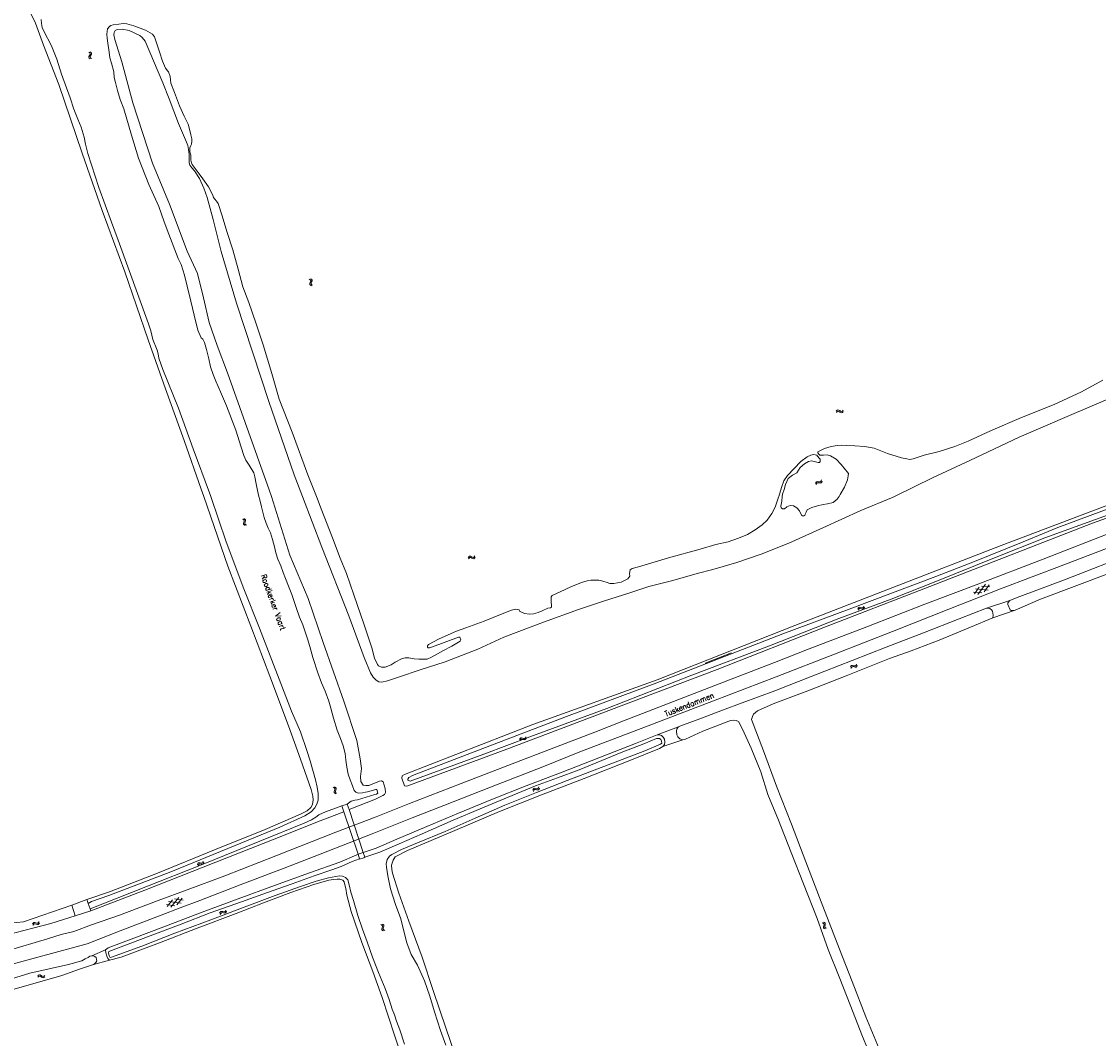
# Model space of a CAD drawing. Header units: metres. Extents: x 189705 to 199106, y 581686 to 588448.
# Tile 100 of 256: x 191005 to 191393, y 587305 to 587671. Entities that reach past the tile are written whole.
import ezdxf

# ---------------------------------------------------------------- set-up
doc = ezdxf.new("R2010")
doc.units = ezdxf.units.M
doc.layers.add('B-WA-OG-GBKN-G', color=7, linetype='Continuous', lineweight=18)
doc.styles.add('Style-STANDARD', font='STANDARD.shx')

msp = doc.modelspace()

# ---------------------------------------------------------------- linework, layer by layer
at = {"layer": 'B-WA-OG-GBKN-G'}
for p, q in [((191029.741, 587659.783), (191029.421, 587660.037)), ((191030.229, 587659.878), (191029.908, 587660.132)), ((191030.399, 587659.587), (191030.229, 587659.878)), ((191029.42, 587658.118), (191029.466, 587658.454)), ((191029.587, 587657.837), (191029.42, 587658.118)), ((191029.466, 587658.454), (191029.664, 587658.809)), ((191029.907, 587657.585), (191029.587, 587657.837)), ((191029.664, 587658.809), (191029.863, 587659.166)), ((191029.91, 587659.492), (191029.741, 587659.783)), ((191029.863, 587659.166), (191029.91, 587659.492)), ((191029.911, 587658.217), (191029.955, 587658.541)), ((191030.076, 587657.934), (191029.911, 587658.217)), ((191029.955, 587658.541), (191030.152, 587658.906)), ((191030.395, 587657.68), (191030.076, 587657.934)), ((191030.152, 587658.906), (191030.352, 587659.261)), ((191030.352, 587659.261), (191030.399, 587659.587)), ((191109.146, 587578.06), (191108.8, 587578.277)), ((191109.013, 587576.37), (191109.021, 587576.709)), ((191109.21, 587576.109), (191109.013, 587576.37)), ((191109.021, 587576.709), (191109.179, 587577.084)), ((191109.346, 587577.79), (191109.146, 587578.06)), ((191109.179, 587577.084), (191109.336, 587577.461)), ((191109.557, 587575.894), (191109.21, 587576.109)), ((191109.62, 587578.209), (191109.273, 587578.426)), ((191109.336, 587577.461), (191109.346, 587577.79)), ((191109.49, 587576.524), (191109.497, 587576.85)), ((191109.686, 587576.26), (191109.49, 587576.524)), ((191109.497, 587576.85), (191109.652, 587577.234)), ((191109.822, 587577.939), (191109.62, 587578.209)), ((191109.652, 587577.234), (191109.812, 587577.61)), ((191110.031, 587576.043), (191109.686, 587576.26)), ((191109.812, 587577.61), (191109.822, 587577.939)), ((191298.568, 587530.762), (191298.843, 587531.062)), ((191298.625, 587530.268), (191298.903, 587530.566)), ((191298.843, 587531.062), (191299.137, 587531.206)), ((191298.903, 587530.566), (191299.198, 587530.709)), ((191299.137, 587531.206), (191299.468, 587531.135)), ((191299.198, 587530.709), (191299.517, 587530.641)), ((191299.468, 587531.135), (191299.807, 587530.91)), ((191299.517, 587530.641), (191299.866, 587530.417)), ((191299.807, 587530.91), (191300.148, 587530.685)), ((191299.866, 587530.417), (191300.205, 587530.19)), ((191300.148, 587530.685), (191300.469, 587530.613)), ((191300.205, 587530.19), (191300.526, 587530.118)), ((191300.469, 587530.613), (191300.772, 587530.759)), ((191300.526, 587530.118), (191300.829, 587530.265)), ((191300.772, 587530.759), (191301.05, 587531.059)), ((191300.829, 587530.265), (191301.107, 587530.565)), ((191291.236, 587505.051), (191291.11, 587504.662)), ((191291.45, 587505.311), (191291.236, 587505.051)), ((191291.772, 587505.381), (191291.45, 587505.311)), ((191291.709, 587504.886), (191291.495, 587504.626)), ((191292.031, 587504.955), (191291.709, 587504.886)), ((191292.175, 587505.316), (191291.772, 587505.381)), ((191292.435, 587504.893), (191292.031, 587504.955)), ((191292.585, 587505.258), (191292.175, 587505.316)), ((191292.837, 587504.831), (191292.435, 587504.893)), ((191292.903, 587505.33), (191292.585, 587505.258)), ((191293.167, 587504.905), (191292.837, 587504.831)), ((191293.112, 587505.584), (191292.903, 587505.33)), ((191293.239, 587505.971), (191293.112, 587505.584)), ((191293.373, 587505.159), (191293.167, 587504.905)), ((191293.498, 587505.547), (191293.373, 587505.159)), ((191291.495, 587504.626), (191291.368, 587504.238)), ((191085.157, 587491.676), (191084.798, 587491.871)), ((191085.111, 587490.319), (191085.246, 587490.703)), ((191085.123, 587489.981), (191085.111, 587490.319)), ((191085.336, 587489.731), (191085.123, 587489.981)), ((191085.372, 587491.417), (191085.157, 587491.676)), ((191085.246, 587490.703), (191085.381, 587491.088)), ((191085.621, 587491.852), (191085.262, 587492.048)), ((191085.694, 587489.538), (191085.336, 587489.731)), ((191085.381, 587491.088), (191085.372, 587491.417)), ((191085.578, 587490.488), (191085.71, 587490.881)), ((191085.59, 587490.162), (191085.578, 587490.488)), ((191085.801, 587489.91), (191085.59, 587490.162)), ((191085.838, 587491.594), (191085.621, 587491.852)), ((191085.71, 587490.881), (191085.847, 587491.265)), ((191086.158, 587489.714), (191085.801, 587489.91)), ((191085.847, 587491.265), (191085.838, 587491.594)), ((191165.988, 587477.985), (191166.227, 587478.315)), ((191166.102, 587477.502), (191166.343, 587477.83)), ((191166.227, 587478.315), (191166.501, 587478.493)), ((191166.343, 587477.83), (191166.62, 587478.007)), ((191166.501, 587478.493), (191166.838, 587478.461)), ((191166.62, 587478.007), (191166.945, 587477.977)), ((191166.838, 587478.461), (191167.201, 587478.277)), ((191166.945, 587477.977), (191167.318, 587477.794)), ((191167.201, 587478.277), (191167.566, 587478.094)), ((191167.318, 587477.794), (191167.681, 587477.609)), ((191167.566, 587478.094), (191167.893, 587478.06)), ((191167.681, 587477.609), (191168.008, 587477.575)), ((191167.893, 587478.06), (191168.178, 587478.24)), ((191168.008, 587477.575), (191168.292, 587477.757)), ((191168.178, 587478.24), (191168.418, 587478.57)), ((191168.292, 587477.757), (191168.533, 587478.087)), ((191348.288, 587464.916), (191350.07, 587467.391)), ((191353.226, 587466.292), (191348.653, 587466.753)), ((191349.595, 587464.657), (191352.281, 587468.388)), ((191353.896, 587467.441), (191350.858, 587467.746)), ((191351.804, 587465.651), (191353.587, 587468.126)), ((191351.014, 587465.296), (191347.979, 587465.602)), ((191306.294, 587459.458), (191306.454, 587459.832)), ((191306.454, 587459.832), (191306.683, 587460.066)), ((191306.512, 587459.011), (191306.675, 587459.385)), ((191306.675, 587459.385), (191306.906, 587459.618)), ((191306.683, 587460.066), (191307.019, 587460.109)), ((191306.906, 587459.618), (191307.23, 587459.66)), ((191307.019, 587460.109), (191307.413, 587460.009)), ((191307.23, 587459.66), (191307.633, 587459.564)), ((191307.413, 587460.009), (191307.81, 587459.91)), ((191307.633, 587459.564), (191308.028, 587459.462)), ((191307.81, 587459.91), (191308.136, 587459.949)), ((191308.028, 587459.462), (191308.355, 587459.501)), ((191308.136, 587459.949), (191308.374, 587460.187)), ((191308.355, 587459.501), (191308.592, 587459.741)), ((191308.374, 587460.187), (191308.536, 587460.563)), ((191308.592, 587459.741), (191308.754, 587460.116)), ((191303.685, 587438.503), (191303.839, 587438.88)), ((191303.839, 587438.88), (191304.063, 587439.118)), ((191304.063, 587439.118), (191304.398, 587439.167)), ((191304.398, 587439.167), (191304.794, 587439.075)), ((191304.794, 587439.075), (191305.192, 587438.983)), ((191305.192, 587438.983), (191305.518, 587439.028)), ((191305.518, 587439.028), (191305.752, 587439.271)), ((191305.752, 587439.271), (191305.907, 587439.649)), ((191305.978, 587438.828), (191306.133, 587439.207)), ((191303.911, 587438.06), (191304.067, 587438.437)), ((191304.067, 587438.437), (191304.294, 587438.674)), ((191304.294, 587438.674), (191304.617, 587438.722)), ((191304.617, 587438.722), (191305.022, 587438.634)), ((191305.022, 587438.634), (191305.419, 587438.539)), ((191305.419, 587438.539), (191305.745, 587438.584)), ((191305.745, 587438.584), (191305.978, 587438.828)), ((191184.526, 587412.457), (191184.696, 587412.827)), ((191184.696, 587412.827), (191184.93, 587413.055)), ((191184.733, 587412.005), (191184.905, 587412.374)), ((191184.905, 587412.374), (191185.142, 587412.601)), ((191184.93, 587413.055), (191185.267, 587413.09)), ((191185.142, 587412.601), (191185.466, 587412.635)), ((191185.267, 587413.09), (191185.659, 587412.98)), ((191185.466, 587412.635), (191185.867, 587412.529)), ((191185.659, 587412.98), (191186.052, 587412.871)), ((191185.867, 587412.529), (191186.26, 587412.418)), ((191186.052, 587412.871), (191186.38, 587412.902)), ((191186.26, 587412.418), (191186.587, 587412.448)), ((191186.38, 587412.902), (191186.624, 587413.134)), ((191186.587, 587412.448), (191186.83, 587412.682)), ((191186.624, 587413.134), (191186.795, 587413.505)), ((191186.83, 587412.682), (191187.002, 587413.053)), ((191117.762, 587395.084), (191117.401, 587395.276)), ((191117.733, 587393.727), (191117.863, 587394.112)), ((191117.748, 587393.388), (191117.733, 587393.727)), ((191117.964, 587393.142), (191117.748, 587393.388)), ((191117.981, 587394.828), (191117.762, 587395.084)), ((191117.863, 587394.112), (191117.994, 587394.499)), ((191118.225, 587395.266), (191117.864, 587395.457)), ((191118.324, 587392.952), (191117.964, 587393.142)), ((191117.994, 587394.499), (191117.981, 587394.828)), ((191118.197, 587393.901), (191118.325, 587394.295)), ((191118.213, 587393.575), (191118.197, 587393.901)), ((191118.427, 587393.326), (191118.213, 587393.575)), ((191118.445, 587395.01), (191118.225, 587395.266)), ((191118.325, 587394.295), (191118.458, 587394.681)), ((191118.786, 587393.134), (191118.427, 587393.326)), ((191118.458, 587394.681), (191118.445, 587395.01)), ((191189.289, 587394.257), (191189.436, 587394.637)), ((191189.436, 587394.637), (191189.657, 587394.879)), ((191189.522, 587393.818), (191189.672, 587394.197)), ((191189.657, 587394.879), (191189.991, 587394.933)), ((191189.672, 587394.197), (191189.895, 587394.438)), ((191189.895, 587394.438), (191190.217, 587394.491)), ((191189.991, 587394.933), (191190.388, 587394.847)), ((191190.217, 587394.491), (191190.624, 587394.41)), ((191190.388, 587394.847), (191190.788, 587394.762)), ((191190.624, 587394.41), (191191.022, 587394.322)), ((191190.788, 587394.762), (191191.113, 587394.813)), ((191191.022, 587394.322), (191191.347, 587394.373)), ((191191.113, 587394.813), (191191.343, 587395.059)), ((191191.343, 587395.059), (191191.491, 587395.44)), ((191191.347, 587394.373), (191191.576, 587394.621)), ((191191.576, 587394.621), (191191.725, 587395.001)), ((191068.521, 587367.42), (191068.644, 587367.808)), ((191068.644, 587367.808), (191068.848, 587368.064)), ((191068.781, 587366.997), (191068.907, 587367.385)), ((191068.848, 587368.064), (191069.179, 587368.139)), ((191068.907, 587367.385), (191069.114, 587367.639)), ((191069.114, 587367.639), (191069.432, 587367.712)), ((191069.179, 587368.139), (191069.581, 587368.078)), ((191069.432, 587367.712), (191069.843, 587367.656)), ((191069.581, 587368.078), (191069.985, 587368.018)), ((191069.843, 587367.656), (191070.246, 587367.594)), ((191069.985, 587368.018), (191070.306, 587368.089)), ((191070.246, 587367.594), (191070.568, 587367.664)), ((191070.306, 587368.089), (191070.52, 587368.349)), ((191070.52, 587368.349), (191070.645, 587368.738)), ((191070.568, 587367.664), (191070.78, 587367.926)), ((191070.78, 587367.926), (191070.905, 587368.315)), ((191057.63, 587352.386), (191059.53, 587354.773)), ((191062.628, 587353.521), (191058.083, 587354.203)), ((191058.922, 587352.064), (191061.786, 587355.661)), ((191063.353, 587354.636), (191060.333, 587355.089)), ((191061.176, 587352.95), (191063.078, 587355.336)), ((191060.37, 587352.634), (191057.354, 587353.087)), ((191076.542, 587349.926), (191076.692, 587350.305)), ((191076.692, 587350.305), (191076.914, 587350.545)), ((191076.771, 587349.486), (191076.924, 587349.864)), ((191076.914, 587350.545), (191077.249, 587350.597)), ((191076.924, 587349.864), (191077.149, 587350.103)), ((191077.149, 587350.103), (191077.471, 587350.153)), ((191077.249, 587350.597), (191077.646, 587350.508)), ((191077.471, 587350.153), (191077.877, 587350.069)), ((191077.646, 587350.508), (191078.044, 587350.42)), ((191077.877, 587350.069), (191078.275, 587349.978)), ((191078.044, 587350.42), (191078.37, 587350.468)), ((191078.275, 587349.978), (191078.601, 587350.025)), ((191078.37, 587350.468), (191078.601, 587350.712)), ((191078.601, 587350.712), (191078.753, 587351.091)), ((191078.601, 587350.025), (191078.831, 587350.272)), ((191078.831, 587350.272), (191078.983, 587350.651)), ((191009.168, 587345.996), (191009.354, 587346.358)), ((191009.353, 587345.535), (191009.542, 587345.896)), ((191009.354, 587346.358), (191009.599, 587346.575)), ((191009.542, 587345.896), (191009.79, 587346.112)), ((191009.599, 587346.575), (191009.938, 587346.593)), ((191009.79, 587346.112), (191010.115, 587346.13)), ((191009.938, 587346.593), (191010.324, 587346.466)), ((191010.115, 587346.13), (191010.511, 587346.006)), ((191010.324, 587346.466), (191010.712, 587346.339)), ((191010.511, 587346.006), (191010.898, 587345.876)), ((191010.712, 587346.339), (191011.041, 587346.354)), ((191010.898, 587345.876), (191011.227, 587345.891)), ((191011.041, 587346.354), (191011.295, 587346.574)), ((191011.227, 587345.891), (191011.48, 587346.113)), ((191011.295, 587346.574), (191011.484, 587346.937)), ((191011.48, 587346.113), (191011.669, 587346.476)), ((191134.581, 587345.869), (191134.94, 587345.677)), ((191135.043, 587346.051), (191135.404, 587345.862)), ((191135.404, 587345.862), (191135.619, 587345.616)), ((191293.522, 587346.532), (191293.895, 587346.367)), ((191293.895, 587346.367), (191294.127, 587346.135)), ((191293.97, 587346.748), (191294.344, 587346.586)), ((191294.168, 587345.811), (191294.07, 587345.408)), ((191294.127, 587346.135), (191294.168, 587345.811)), ((191294.344, 587346.586), (191294.577, 587346.356)), ((191294.618, 587346.02), (191294.517, 587345.626)), ((191294.577, 587346.356), (191294.618, 587346.02)), ((191135.044, 587344.708), (191134.912, 587344.322)), ((191134.912, 587344.322), (191134.925, 587343.993)), ((191134.925, 587343.993), (191135.145, 587343.738)), ((191134.94, 587345.677), (191135.155, 587345.428)), ((191135.171, 587345.103), (191135.044, 587344.708)), ((191135.145, 587343.738), (191135.507, 587343.547)), ((191135.155, 587345.428), (191135.171, 587345.103)), ((191135.505, 587344.892), (191135.376, 587344.505)), ((191135.376, 587344.505), (191135.389, 587344.176)), ((191135.389, 587344.176), (191135.607, 587343.92)), ((191135.636, 587345.277), (191135.505, 587344.892)), ((191135.607, 587343.92), (191135.969, 587343.729)), ((191135.619, 587345.616), (191135.636, 587345.277)), ((191294.07, 587345.408), (191293.967, 587345.013)), ((191293.967, 587345.013), (191294.004, 587344.686)), ((191294.004, 587344.686), (191294.243, 587344.448)), ((191294.243, 587344.448), (191294.618, 587344.284)), ((191294.517, 587345.626), (191294.416, 587345.23)), ((191294.416, 587345.23), (191294.453, 587344.903)), ((191294.453, 587344.903), (191294.69, 587344.664)), ((191294.69, 587344.664), (191295.065, 587344.5)), ((191011.046, 587327.4), (191011.337, 587327.684)), ((191011.076, 587326.904), (191011.369, 587327.186)), ((191011.337, 587327.684), (191011.638, 587327.812)), ((191011.369, 587327.186), (191011.672, 587327.313)), ((191011.638, 587327.812), (191011.965, 587327.723)), ((191011.672, 587327.313), (191011.987, 587327.227)), ((191011.965, 587327.723), (191012.291, 587327.48)), ((191011.987, 587327.227), (191012.323, 587326.984)), ((191012.291, 587327.48), (191012.619, 587327.236)), ((191012.323, 587326.984), (191012.649, 587326.738)), ((191012.619, 587327.236), (191012.936, 587327.147)), ((191012.649, 587326.738), (191012.966, 587326.649)), ((191012.936, 587327.147), (191013.247, 587327.275)), ((191012.966, 587326.649), (191013.277, 587326.779)), ((191013.247, 587327.275), (191013.54, 587327.56)), ((191013.277, 587326.779), (191013.57, 587327.064))]:
    msp.add_line(p, q, dxfattribs=at)
at = {"layer": 'B-WA-OG-GBKN-G', "flags": 128}
for points in [[(191070.823, 587500), (191069.912, 587502.657), (191063.737, 587520.148), (191057.016, 587538.812), (191050.83, 587556.381), (191042.369, 587580.83), (191034.228, 587602.993), (191027.031, 587623.667), (191018.692, 587648.283), (191013.111, 587662.487), (191010.251, 587670.442), (191008.688, 587673.675), (191007.118, 587676.415), (191004.928, 587679.983), (191001.694, 587684.398), (191000, 587686.548)], [(191073.309, 587500), (191072.87, 587501.297), (191067.062, 587517.172), (191061.684, 587531.765), (191056.121, 587545.755), (191054.642, 587549.756), (191054.448, 587551.31), (191054.075, 587552.694), (191052.447, 587556.466), (191051.813, 587559.645), (191050.899, 587562.167), (191039.984, 587592.315), (191037.627, 587598.736), (191032.992, 587611.311), (191029.114, 587623.451), (191028.251, 587626.881), (191027.767, 587629.427), (191026.632, 587633.012), (191025.455, 587635.889), (191024.054, 587639.412), (191022.732, 587643.565), (191019.557, 587652.023), (191017.878, 587657.414), (191015.948, 587662.258), (191013.235, 587667.593), (191012.614, 587668.905), (191012.359, 587670.362), (191012.26, 587671.698)], [(191065.811, 587624.106), (191065.859, 587625.56), (191066.158, 587626.381), (191066.399, 587626.873), (191066.498, 587627.879), (191066.477, 587628.739), (191066.196, 587630.232), (191065.938, 587631.258), (191065.155, 587634.081), (191063.712, 587636.919), (191062.131, 587640.699), (191060.228, 587645.497), (191058.908, 587648.773), (191058.679, 587651.235), (191058.097, 587652.886), (191057.862, 587653.189), (191057.026, 587654.244), (191055.938, 587656.759), (191054.865, 587660.06), (191053.605, 587664.021), (191053.058, 587665.461), (191052.315, 587666.463), (191051.56, 587666.926), (191049.856, 587667.863), (191045.615, 587669.459), (191043.15, 587670.155), (191041.843, 587670.274), (191040.26, 587670.112), (191038.209, 587669.872), (191037.356, 587669.594), (191036.868, 587669.214), (191036.204, 587668.396), (191035.915, 587666.523), (191036.041, 587665.049), (191036.321, 587663.245), (191036.726, 587659.94), (191037.004, 587657.98), (191037.657, 587656.073), (191038.383, 587652.866), (191038.578, 587650.88), (191039.058, 587649.047), (191039.705, 587646.188), (191040.769, 587642.933), (191042.015, 587639.53), (191044.825, 587630.069), (191047.287, 587621.781), (191051.058, 587612.332), (191054.62, 587604.402), (191056.6, 587598.88), (191058.186, 587594.441)], [(191106.373, 587500), (191103.395, 587507.833), (191094.301, 587534.139), (191082.64, 587569.643), (191077.108, 587588.252), (191074.168, 587599.749), (191072.034, 587607.631), (191070.859, 587611.004), (191069.228, 587614.436), (191067.477, 587617.218), (191066.513, 587618.323), (191065.859, 587619.251), (191065.616, 587620.15), (191065.598, 587621.136), (191065.552, 587623.232), (191065.294, 587624.894), (191065.031, 587626.418), (191064.608, 587627.572), (191061.686, 587634.259), (191058.379, 587643.2), (191056.139, 587648.929), (191049.754, 587663.92), (191048.654, 587665.313), (191047.86, 587665.93), (191043.97, 587667.768), (191041.454, 587668.298), (191039.657, 587668.187), (191038.918, 587667.781), (191038.514, 587667.023), (191038.482, 587666.2), (191038.769, 587664.526), (191041.29, 587656.45), (191045.296, 587641.701), (191052.417, 587619.987), (191058.541, 587605.24), (191064.882, 587588.371), (191068.528, 587580.338)], [(191111.37, 587500), (191108.331, 587507.79), (191102.657, 587523.144), (191097.981, 587535.078), (191095.306, 587544.273), (191092.196, 587554.624), (191089.537, 587562.533), (191087.016, 587569.829), (191084.932, 587575.455), (191083.189, 587581.889), (191081.238, 587588.865), (191079.137, 587595.372), (191077.397, 587601.093), (191076.05, 587605.507), (191075.398, 587606.39), (191074.781, 587607.062), (191074.328, 587607.669), (191074.091, 587608.521), (191072.504, 587611.534), (191070.476, 587614.348), (191069.109, 587616.197), (191067.389, 587618.634), (191066.637, 587619.581), (191066.367, 587620.187), (191066.191, 587621.131), (191066.113, 587622.878), (191065.811, 587624.106)], [(191058.186, 587594.441), (191061.642, 587585.68), (191062.659, 587583.477), (191063.847, 587579.7), (191064.787, 587575.778), (191066.191, 587570.306), (191067.397, 587565.285), (191068.737, 587559.832), (191069.934, 587557.161), (191070.532, 587556.659), (191071.045, 587555.494), (191071.831, 587552.972), (191072.683, 587549.517), (191073.225, 587546.66), (191074.229, 587543.899), (191075.138, 587541.553), (191076.847, 587537.698), (191079.059, 587532.651), (191082.369, 587523.936), (191084.271, 587517.702), (191085.264, 587514.731), (191085.926, 587513.112), (191087.129, 587511.311), (191088.791, 587508.481), (191089.256, 587507.069), (191089.713, 587504.577), (191090.171, 587502.177), (191090.704, 587500)], [(191068.528, 587580.338), (191070.682, 587571.521), (191072.715, 587562.672), (191075.632, 587554.323), (191079.325, 587544.467), (191085.689, 587526.657), (191094.426, 587502.43), (191095.196, 587500)], [(191394.558, 587541.869), (191386.822, 587537.647), (191377.009, 587533.079), (191365.25, 587528.441)], [(191396.357, 587535.087), (191382.501, 587529.099), (191364.467, 587521.409), (191355.504, 587517.206), (191346.706, 587512.984), (191333.428, 587506.892), (191319.536, 587500)], [(191365.25, 587528.441), (191354.075, 587523.666), (191346.048, 587519.859), (191341.261, 587518.028), (191335.605, 587516.245), (191330.236, 587514.918), (191327.665, 587514.073), (191326.276, 587513.525), (191325.029, 587513.374), (191323.992, 587513.499), (191322.085, 587513.906), (191317.009, 587515.497), (191312.174, 587517.435), (191308.763, 587517.997), (191305.276, 587518.211), (191302.367, 587518.393), (191300.467, 587518.469), (191298.906, 587518.341), (191296.692, 587518.024), (191294.319, 587517.322), (191291.987, 587516.106), (191291.985, 587515.693), (191292.367, 587515.158), (191292.659, 587514.872), (191294.027, 587514.919), (191295.267, 587515.049), (191296.44, 587514.684), (191298.581, 587513.468), (191300.359, 587511.457), (191301.844, 587509.547), (191302.464, 587508.819), (191302.91, 587508.283), (191302.896, 587507.439), (191302.621, 587505.999), (191301.476, 587503.335), (191300.019, 587500.7), (191299.557, 587500)], [(191279.133, 587500), (191279.191, 587500.853), (191279.826, 587502.556), (191280.249, 587504.279), (191281.29, 587506.476), (191282.784, 587507.642), (191284.396, 587508.569), (191285.583, 587510.48), (191287.105, 587511.756), (191288.533, 587512.638), (191289.664, 587512.833), (191292.02, 587512.287), (191292.515, 587512.21), (191292.738, 587512.641), (191292.779, 587513.375), (191292.542, 587513.734), (191291.831, 587514.509), (191291.53, 587514.869), (191290.338, 587515.097), (191289.373, 587514.855), (191288.13, 587514.229), (191285.834, 587512.563), (191283.46, 587510.071), (191281.04, 587507.506), (191279.697, 587505.577), (191278.801, 587503.177), (191277.846, 587500)], [(191028.737, 587354.854), (191036.891, 587357.661), (191054.205, 587364.416), (191074.711, 587372.756), (191092.915, 587380.116), (191105.678, 587385.558), (191108.083, 587386.837), (191109.314, 587388.013), (191109.971, 587389.068), (191110.246, 587390.812), (191110.143, 587392.123), (191109.55, 587394.447), (191105.653, 587405.44), (191101.303, 587417.422), (191094.614, 587435.266), (191087.735, 587453.328), (191079.436, 587474.879), (191070.823, 587500)], [(191029.217, 587353.471), (191030.402, 587354.212), (191036.684, 587356.323), (191058.994, 587364.9), (191082.161, 587374.312), (191098.263, 587380.868), (191107.258, 587384.953), (191109.492, 587386.4), (191110.811, 587387.899), (191111.58, 587389.183), (191111.966, 587390.607), (191112.069, 587392.143), (191111.993, 587393.013), (191111.672, 587395.275), (191111.061, 587398.005), (191109.136, 587404.77), (191107.893, 587408.585), (191105.703, 587415.278), (191102.448, 587422.749), (191090.944, 587452.601), (191085.215, 587466.712), (191078.839, 587483.644), (191073.309, 587500)], [(191090.704, 587500), (191091.005, 587498.768), (191091.626, 587496.285), (191092.558, 587492.427), (191093.302, 587490.409), (191094.048, 587488.604), (191094.875, 587486.902), (191095.589, 587484.482), (191096.279, 587481.845), (191096.805, 587479.744), (191097.519, 587477.424), (191098.526, 587475.02), (191099.431, 587472.58), (191100.228, 587470.435), (191101.305, 587467.692), (191102.499, 587464.747), (191104.083, 587460.024), (191105.233, 587456.538), (191106.507, 587453.742), (191107.416, 587450.909), (191108.145, 587448.691), (191109.052, 587445.938), (191110.119, 587442.031), (191111.842, 587436.494)], [(191095.196, 587500), (191101.87, 587478.927), (191108.467, 587463.298), (191113.865, 587447.429), (191121.215, 587426.254), (191125.911, 587412.162), (191127.133, 587405.53), (191127.63, 587402.049), (191127.275, 587399.15), (191127.399, 587397.341), (191128.2, 587396.1), (191129.222, 587395.905), (191130.233, 587395.972), (191134.135, 587397.452), (191134.81, 587397.559), (191135.469, 587397.305), (191136.086, 587394.831), (191136.213, 587393.458), (191135.934, 587392.749), (191135.319, 587392.354), (191132.64, 587390.99), (191123.149, 587387.258)], [(191178.827, 587449.366), (191169.538, 587445.078), (191157.689, 587440.493), (191148.412, 587437.413), (191141.345, 587435.083), (191136.929, 587433.594), (191134.892, 587433.086), (191133.799, 587433.219), (191132.887, 587433.858), (191131.786, 587434.891), (191130.896, 587436.508), (191128.58, 587442.018), (191123.025, 587457.021), (191113.32, 587481.725), (191106.373, 587500)], [(191156.881, 587444.368), (191155.007, 587443.303), (191152.767, 587442.131), (191151.207, 587441.457), (191149.729, 587441.39), (191148.211, 587441.401), (191146.639, 587441.577), (191144.703, 587441.93), (191143.284, 587441.849), (191141.979, 587441.536), (191139.793, 587440.336), (191138.275, 587439.341), (191136.137, 587438.525), (191134.82, 587438.498), (191133.744, 587438.991), (191133.406, 587439.462), (191132.316, 587441.757), (191131.347, 587445.487), (191128.481, 587454.174), (191124.891, 587464.546), (191122.187, 587472.296), (191119.978, 587477.791), (191117.18, 587485.13), (191113.123, 587495.506), (191111.37, 587500)], [(191417.755, 587500), (191390.845, 587490.346), (191330.04, 587466.74), (191294.7, 587453.013), (191255.685, 587437.72), (191232.55, 587428.925), (191179.983, 587408.987), (191143.981, 587395.744), (191143.097, 587395.778), (191142.1, 587398.554), (191142.255, 587399.376), (191143.079, 587399.831), (191189.274, 587417.859), (191234.122, 587434), (191283.613, 587453.542), (191318.935, 587467.171), (191357.977, 587482.328), (191395.014, 587496.386), (191404.994, 587500)], [(191319.536, 587500), (191319.016, 587499.742), (191307.459, 587495.005), (191293.7, 587488.718), (191281.45, 587483.22), (191271.512, 587479.237), (191262.706, 587476.26), (191254.967, 587473.972), (191247.695, 587471.988), (191239.67, 587469.745), (191231.032, 587467.531), (191223.821, 587465.234), (191215.102, 587462.374), (191205.765, 587459.307), (191193.208, 587454.801), (191178.827, 587449.366)], [(191277.846, 587500), (191277.771, 587499.75), (191276.583, 587496.141), (191275.386, 587493.917), (191273.637, 587491.504), (191271.836, 587489.753), (191269.42, 587487.959), (191266.656, 587486.25), (191263.408, 587485.011), (191259.701, 587483.693), (191255.169, 587482.665), (191249.588, 587481.083), (191238.149, 587477.865), (191227.298, 587474.708), (191225.054, 587474.033), (191224.317, 587473.542)], [(191285.342, 587494.886), (191284.357, 587495.92), (191283.177, 587496.597), (191281.92, 587496.705), (191280.761, 587496.262), (191279.967, 587495.57), (191279.242, 587495.556), (191278.694, 587495.954), (191278.66, 587496.459), (191279.02, 587498.348), (191279.133, 587500)], [(191299.557, 587500), (191298.879, 587498.972), (191297.432, 587497.888), (191295.464, 587497.34), (191293.801, 587497.139), (191291.816, 587496.683), (191289.783, 587496.025), (191288.052, 587495.163), (191287.707, 587494.321), (191287.355, 587493.643), (191287.223, 587493.194), (191286.956, 587493.031), (191286.378, 587493.043), (191286.031, 587493.293), (191285.342, 587494.886)], [(191361.028, 587462.5), (191363.695, 587463.661), (191380.763, 587469.963), (191406.596, 587480.05), (191430.815, 587489.564), (191447.566, 587496.155), (191451.473, 587497.4), (191453.216, 587497.583), (191455.073, 587497.248), (191458.284, 587496.334), (191460.802, 587495.018), (191462.34, 587493.733), (191463.187, 587492.305), (191465.152, 587488.484), (191470.741, 587474.817), (191478.475, 587454.144), (191481.998, 587445.777), (191485.796, 587437.506), (191495.565, 587415.131), (191504.801, 587394.329), (191513.23, 587373.107), (191522.004, 587351.194)], [(191404.54, 587496.308), (191373.711, 587485.067), (191355.53, 587477.864), (191334.965, 587469.587), (191318.279, 587463.016), (191299.527, 587456.037), (191274.513, 587446.212), (191246.575, 587435.6), (191215.935, 587423.691), (191188.221, 587413.491), (191171.676, 587407.176), (191145.147, 587397.515), (191144.356, 587397.799), (191144.331, 587398.234), (191144.665, 587398.821), (191145.921, 587399.508), (191165.711, 587407.147), (191201.452, 587420.799), (191233.045, 587432.572), (191279.353, 587450.551), (191303.203, 587459.379), (191334.461, 587471.163), (191348.31, 587476.567), (191365.816, 587483.648), (191378.358, 587488.846), (191397.396, 587495.905)], [(191519.377, 587349.868), (191507.265, 587378.254), (191497.56, 587401.809), (191487.826, 587423.983), (191478.629, 587444.619), (191475.274, 587453.348), (191471.702, 587463.215), (191467.098, 587475.838), (191463.722, 587483.749), (191461.695, 587488.024), (191460.283, 587490.362), (191458.949, 587492.022), (191457.773, 587492.643), (191455.679, 587493.466), (191453.065, 587493.651), (191450.849, 587493.516), (191448.872, 587492.781), (191444.577, 587491.134), (191430.035, 587485.217), (191412.418, 587478.548), (191397.257, 587472.532), (191372.143, 587463.054), (191362.922, 587459.097)], [(191398.92, 587487.553), (191373.082, 587477.419), (191349.902, 587468.575), (191330.421, 587461.183), (191309.624, 587453.018), (191288.825, 587445.108), (191276.362, 587440.234), (191253.284, 587431.366), (191232.46, 587423.328), (191221.974, 587419.182), (191211.638, 587415.164), (191196.843, 587409.51), (191181.923, 587403.703), (191163.531, 587396.7), (191144.913, 587389.391), (191132.931, 587384.699), (191118.339, 587379.073), (191096.783, 587370.597), (191078.367, 587363.417), (191064.888, 587358.358), (191054.349, 587354.465), (191040.421, 587349.256), (191030.38, 587345.793), (191024.005, 587343.383), (191019.456, 587342.228), (191014.581, 587340.67), (191000, 587336.43)], [(191398.961, 587482.497), (191380.494, 587475.392), (191357.744, 587466.781), (191339.125, 587459.471), (191318.836, 587451.412), (191297.912, 587443.247), (191276.887, 587435.055), (191254.391, 587426.42), (191228.273, 587416.41), (191206.207, 587408.083), (191192.91, 587402.594), (191174.012, 587395.308), (191157.243, 587388.673), (191145.869, 587384.24), (191131.431, 587378.564), (191112.685, 587371.228), (191099.766, 587366.199), (191083.959, 587360.106), (191069.443, 587354.556), (191062.374, 587351.884), (191055.433, 587349.214), (191040.758, 587343.555), (191028.809, 587338.946), (191000, 587331.169)], [(191224.317, 587473.542), (191224.144, 587472.249), (191224.184, 587471.248), (191223.572, 587470.319), (191221.123, 587469.14), (191218.522, 587468.605), (191217.007, 587468.605), (191216.046, 587469.014), (191214.544, 587469.528), (191213.031, 587469.868), (191211.361, 587469.924), (191210.25, 587469.839), (191208.882, 587469.595), (191206.878, 587469.01), (191202.986, 587467.519), (191199.193, 587465.687), (191196.247, 587464.31), (191195.868, 587463.807), (191195.962, 587462.668), (191196.029, 587460.153), (191195.725, 587459.943), (191194.696, 587459.738), (191192.689, 587458.777), (191191.217, 587458.235), (191189.562, 587457.786), (191187.991, 587457.631), (191186.45, 587457.869), (191185.416, 587458.279), (191184.528, 587458.698), (191184.384, 587459.222), (191183.825, 587459.354), (191183.219, 587459.367), (191181.656, 587459.009), (191178.243, 587457.763), (191171.746, 587455.084), (191165.141, 587452.664), (191161.848, 587451.545), (191155.559, 587448.686), (191151.776, 587446.757), (191151.353, 587446.24), (191151.413, 587445.709), (191151.658, 587445.496), (191152.043, 587445.539), (191153.161, 587445.888), (191162.563, 587449.393), (191163.02, 587449.317), (191163.351, 587448.418), (191163.128, 587447.944), (191160.16, 587446.091), (191156.881, 587444.368)], [(191361.028, 587462.5), (191352.711, 587459.737)], [(191362.922, 587459.097), (191362.245, 587458.969), (191361.597, 587458.955), (191361.208, 587459.172), (191360.305, 587461.061), (191360.349, 587461.652), (191361.028, 587462.5)], [(191352.711, 587459.737), (191342.851, 587455.895), (191329.932, 587450.931), (191316.532, 587445.723), (191304.347, 587440.91), (191289.563, 587435.161), (191276.39, 587429.971), (191264.693, 587425.746), (191257.57, 587423.107), (191249.391, 587419.979), (191242.294, 587417.281), (191241.724, 587417.047)], [(191354.964, 587456.315), (191355.003, 587457.299), (191354.791, 587458.726), (191354.483, 587459.208), (191353.877, 587459.691), (191353.151, 587459.766), (191352.711, 587459.737)], [(191354.964, 587456.315), (191362.922, 587459.097)], [(191314.644, 587299.615), (191309.176, 587312.679), (191304.34, 587325.364), (191299.686, 587336.991), (191293.746, 587352.495), (191287.666, 587368.407), (191282.46, 587381.995), (191277.066, 587395.655), (191272.334, 587408.41), (191268.08, 587419.75), (191268.41, 587420.766), (191268.797, 587421.606), (191270.192, 587422.842), (191275.825, 587425.303), (191288.366, 587429.977), (191302.149, 587435.441), (191317.733, 587441.666), (191325.584, 587444.47), (191335.56, 587448.214), (191346.844, 587452.916), (191354.964, 587456.315)], [(191251.359, 587439.94), (191260.858, 587443.672)], [(191111.842, 587436.494), (191113.207, 587432.841), (191114.575, 587429.913), (191115.856, 587426.272), (191116.614, 587423.733), (191117.559, 587420.229), (191118.889, 587415.828), (191120.037, 587412.828), (191121.059, 587410.159), (191121.679, 587407.419), (191121.954, 587405.021), (191122.365, 587402.511), (191122.776, 587400.057), (191123.566, 587398.011), (191124.391, 587395.826), (191124.991, 587394.156), (191125.553, 587393.521), (191126.557, 587393.166), (191127.964, 587393.274), (191129.091, 587393.494), (191129.76, 587393.7), (191132.73, 587394.549), (191133.16, 587394.445), (191133.47, 587393.217), (191133.038, 587392.864), (191132.387, 587392.667), (191126.152, 587390.711), (191125.209, 587390.617), (191123.881, 587390.316), (191122.498, 587389.22)], [(191234.096, 587414.14), (191241.724, 587417.047)], [(191241.724, 587417.047), (191241.15, 587416.334), (191240.989, 587415.47), (191241.186, 587414.223), (191241.535, 587413.4), (191242.259, 587412.691)], [(191243.329, 587412.431), (191244.28, 587412.598), (191250.514, 587415.521), (191259.891, 587419.144), (191260.641, 587419.332), (191261.597, 587419.428), (191262.52, 587419.318), (191263.37, 587418.957), (191264.86, 587416.266), (191267.895, 587409.334), (191271.369, 587400.824), (191273.938, 587392.721), (191277.777, 587383.464), (191282.288, 587371.773), (191286.744, 587360.49), (191291.665, 587347.993), (191295.649, 587336.901), (191299.562, 587327.054), (191303.82, 587316.407), (191307.776, 587306.177), (191312.376, 587295.166)], [(191128.273, 587371.812), (191132.852, 587373.408), (191140.373, 587376.574), (191151.087, 587381.123), (191162.572, 587385.989), (191174.84, 587391.03), (191186.963, 587395.789), (191199.811, 587400.748), (191213.106, 587405.839), (191226.272, 587411.003), (191234.096, 587414.14)], [(191234.429, 587412.898), (191233.802, 587412.838), (191229.332, 587410.973), (191221.095, 587407.8), (191212.111, 587404.103), (191205.958, 587401.547), (191198.22, 587398.694), (191190.314, 587395.763), (191180.437, 587391.763), (191170.384, 587387.525), (191160.577, 587383.415), (191149.492, 587378.52), (191141.219, 587374.979), (191134.165, 587371.984), (191128.823, 587370.155)], [(191157.959, 587302.372), (191156.042, 587307.682), (191153.93, 587314.426), (191152.274, 587320.049), (191150.301, 587325.553), (191147.748, 587331.216), (191145.549, 587335.113), (191143.967, 587339.335), (191142.994, 587343.01), (191141.771, 587347.881), (191139.88, 587353.113), (191138.114, 587358.711), (191137.155, 587363.426), (191136.597, 587366.523), (191136.516, 587367.776), (191136.915, 587369.245), (191137.641, 587370.512), (191138.556, 587371.073), (191141.991, 587372.836), (191147.724, 587375.292), (191157.686, 587379.362), (191168.596, 587384.194), (191179.259, 587388.795), (191190.632, 587393.352), (191201.629, 587397.738), (191212.3, 587401.771), (191221.431, 587405.28), (191229.616, 587408.382), (191235.265, 587410.754), (191235.701, 587411.229), (191235.661, 587411.933), (191235.394, 587412.536), (191234.932, 587412.856), (191234.429, 587412.898)], [(191234.096, 587414.14), (191234.903, 587414.199), (191235.657, 587413.915), (191236.246, 587413.291), (191236.686, 587412.558), (191236.879, 587411.537), (191236.718, 587410.737), (191236.066, 587409.961)], [(191243.329, 587412.431), (191236.066, 587409.961)], [(191242.259, 587412.691), (191243.329, 587412.431)], [(191236.066, 587409.961), (191234.938, 587409.311), (191224.257, 587404.948), (191207.769, 587398.467), (191192.369, 587392.603), (191177.247, 587386.563), (191161.246, 587379.749), (191144.197, 587372.568), (191139.77, 587370.231), (191139.005, 587369.075), (191138.469, 587367.232), (191138.496, 587365.689), (191138.763, 587364.305), (191141.008, 587357.198), (191144.645, 587347.136), (191149.455, 587334.147), (191153.452, 587322.1), (191158.133, 587308.35), (191162.497, 587295.319)], [(191120.589, 587388.587), (191118.196, 587387.791), (191114.6, 587386.455), (191112.305, 587385.347), (191111.119, 587384.56), (191109.639, 587383.565), (191106.958, 587382.332), (191091.058, 587375.875), (191070.02, 587367.343), (191029.874, 587351.577)], [(191120.589, 587388.587), (191122.498, 587389.22)], [(191121.286, 587386.484), (191120.589, 587388.587)], [(191122.498, 587389.22), (191123.149, 587387.258)], [(191121.286, 587386.484), (191112.692, 587383.156), (191096.153, 587376.62), (191049.569, 587358.192), (191030.128, 587350.844)], [(191126.373, 587371.15), (191121.286, 587386.484)], [(191123.149, 587387.258), (191128.273, 587371.812)], [(191126.927, 587369.48), (191124.221, 587368.508), (191120.333, 587366.723), (191116.883, 587365.535), (191110.525, 587363.348), (191102.633, 587360.508), (191093.381, 587357.24), (191084.388, 587354.059), (191073.136, 587350.089), (191062.684, 587346.035), (191051.487, 587341.793), (191036.658, 587336.125), (191036.564, 587335.629), (191036.744, 587334.64), (191037.024, 587334.127), (191037.372, 587334.047), (191037.611, 587334.097), (191048.574, 587338.128), (191060.412, 587342.765), (191073.408, 587347.607), (191086.307, 587352.45), (191096.512, 587356.293), (191105.616, 587359.595), (191111.247, 587361.444), (191115.699, 587362.664), (191119.701, 587363.389), (191120.766, 587363.258), (191121.853, 587362.759), (191122.661, 587361.979), (191123.132, 587360.186), (191123.809, 587357.547), (191124.781, 587354.53), (191126.29, 587349.115), (191127.977, 587344.169), (191129.653, 587339.591), (191131.536, 587334.114), (191133.794, 587328.621), (191136.146, 587322.792), (191137.556, 587318.901), (191138.679, 587315.399), (191139.464, 587313.301), (191140.261, 587311.016), (191141.4, 587307.921), (191143.047, 587302.82)], [(191119.816, 587368.296), (191125.944, 587371), (191126.373, 587371.15)], [(191126.373, 587371.15), (191128.273, 587371.812)], [(191126.927, 587369.48), (191126.373, 587371.15)], [(191128.823, 587370.155), (191128.849, 587370.078), (191128.434, 587369.94), (191126.939, 587369.444), (191126.927, 587369.48)], [(191128.273, 587371.812), (191128.823, 587370.155)], [(191035.488, 587336.761), (191035.859, 587337.171), (191036.371, 587337.477), (191045.657, 587340.933), (191056.4, 587345.062), (191069.267, 587349.982), (191083.234, 587355.159), (191096.313, 587359.865), (191108.946, 587364.522), (191119.816, 587368.296)], [(191144.212, 587292.061), (191139.659, 587305.706), (191135.037, 587319.624), (191131.679, 587328.98), (191127.76, 587339.36), (191123.905, 587350.598), (191122.354, 587356.434), (191121.933, 587358.788), (191121.653, 587360.21), (191121.332, 587361.246), (191120.858, 587361.785), (191119.867, 587362.219), (191118.879, 587362.252), (191117.541, 587362.107), (191115.822, 587361.836), (191110.393, 587360.282), (191102.158, 587357.445), (191092.302, 587353.664), (191082.497, 587349.844), (191068.503, 587344.513), (191054.891, 587339.243), (191041.027, 587334.065), (191036.893, 587333.005)], [(191028.737, 587354.854), (191023.343, 587352.849)], [(191029.217, 587353.471), (191028.737, 587354.854)], [(191000, 587346.4), (191000.714, 587346.841), (191001.86, 587346.779), (191003.395, 587346.561), (191005.904, 587346.884), (191023.343, 587352.849)], [(191024.568, 587349.02), (191023.343, 587352.849)], [(191024.568, 587349.02), (191030.128, 587350.844)], [(191029.874, 587351.577), (191029.217, 587353.471)], [(191030.128, 587350.844), (191029.874, 587351.577)], [(191024.568, 587349.02), (191015.718, 587346.291), (191000, 587342.162)], [(191030.547, 587334.589), (191029.837, 587334.431), (191029.179, 587334.019), (191028.091, 587333.503), (191026.927, 587332.833), (191022.11, 587331.5), (191008.235, 587328.318), (191000, 587325.841)], [(191035.488, 587336.761), (191030.547, 587334.589)], [(191030.726, 587331.312), (191031.434, 587331.75), (191032.015, 587332.212), (191032.289, 587332.798), (191032.234, 587333.331), (191032.051, 587333.94), (191031.616, 587334.368), (191031.106, 587334.593), (191030.547, 587334.589)], [(191036.893, 587333.005), (191036.33, 587333.668), (191035.949, 587334.529), (191035.564, 587335.727), (191035.488, 587336.761)], [(191000, 587321.905), (191019.728, 587327.467), (191026.088, 587329.803), (191030.726, 587331.312)], [(191036.893, 587333.005), (191030.726, 587331.312)]]:
    msp.add_lwpolyline(points, dxfattribs=at)

# ---------------------------------------------------------------- texts
at = {"layer": 'B-WA-OG-GBKN-G', "style": 'Style-STANDARD'}
for s, rotation, p in [('Roodkerker Vaart', 289.81181, (191091.341, 587471.55)), ('Tuskendammen', 21.53536, (191237.204, 587420.696))]:
    msp.add_text(s, height=2, rotation=rotation, dxfattribs=at).set_placement(p)

doc.saveas('drawing.dxf')
